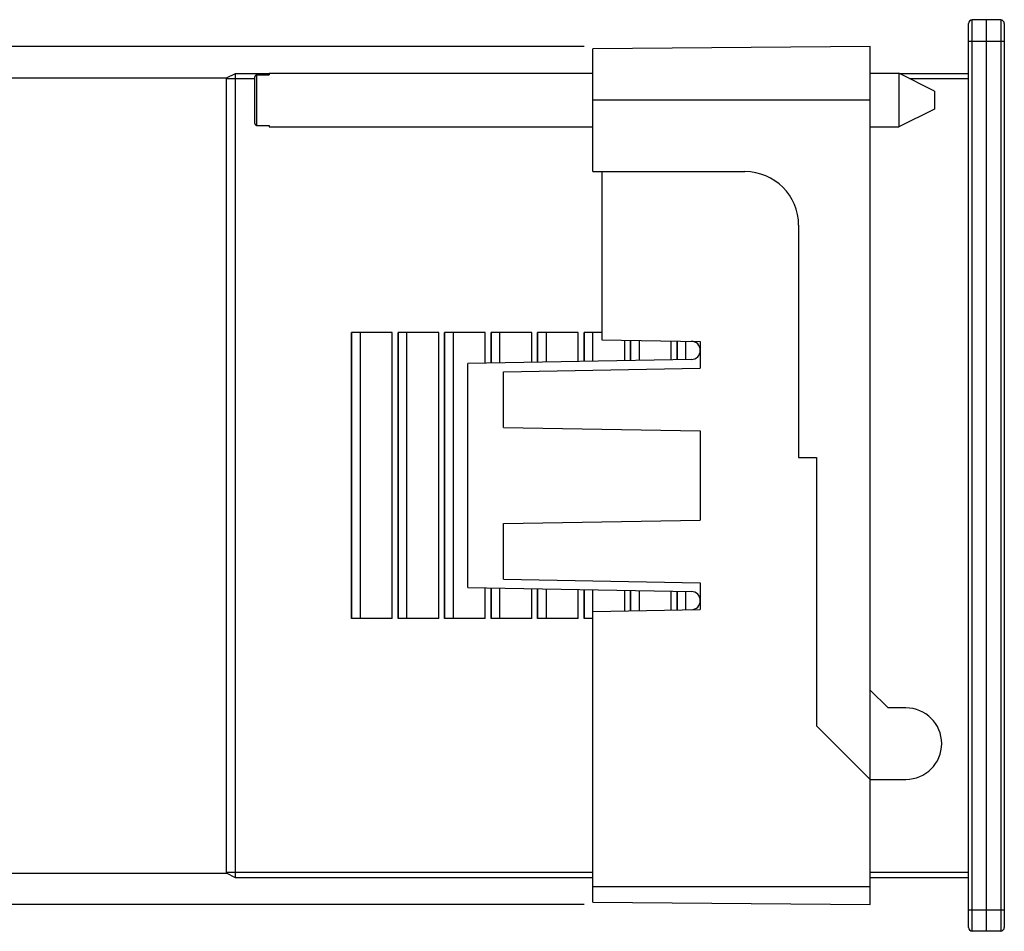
# Model space of a CAD drawing. Header units: millimetres. Extents: x 0 to 594, y 0 to 420.
# Tile 36 of 44: x 374 to 429, y 200 to 251. Entities that reach past the tile are written whole.
import ezdxf

# ---------------------------------------------------------------- set-up
doc = ezdxf.new("R2010")
doc.units = ezdxf.units.MM
doc.header["$LTSCALE"] = 32.67
doc.layers.get('0').update_dxf_attribs({"linetype": 'CONTINUOUS'})
doc.layers.add('ASSI', color=7, linetype='CONTINUOUS')
doc.styles.add('TEXTSTYLE_5', font='trium.ttf')
doc.dimstyles.new('DIMSTYLE_3', dxfattribs={"dimtxt": 6, "dimasz": 3.5, "dimexe": 1, "dimexo": 0.5, "dimgap": 1.5, "dimtad": 1, "dimdec": 1, "dimdsep": 46, "dimtxsty": 'TEXTSTYLE_5', "dimblk": '_FILLED', "dimblk1": '_FILLED', "dimblk2": '_FILLED', "dimcen": 0.09, "dimadec": 4, "dimazin": 2, "dimtp": 0.15, "dimtm": 0.15, "dimtfac": 1, "dimtdec": 1, "dimtofl": 0, "dimtmove": 0, "dimatfit": 3, "dimldrblk": '_FILLED', "dimfxl": 1, "dimtolj": 1, "dimarcsym": 0})

# ---------------------------------------------------------------- blocks, each defined once
blk = doc.blocks.new('_FILLED')
at = {"color": 0, "linetype": 'BYBLOCK'}
blk.add_solid([(0, 0), (-1, 0.143), (-1, -0.143)], dxfattribs=at)
blk = doc.blocks.new('*D2')
at = {"color": 2, "linetype": 'CONTINUOUS'}
for p, q in [((405.48, 249.417), (325.459, 249.417)), ((326.459, 249.417), (326.459, 225.417)), ((326.459, 201.417), (326.459, 225.417)), ((405.48, 201.417), (325.459, 201.417))]:
    blk.add_line(p, q, dxfattribs=at)
at = {"color": 2, "linetype": 'CONTINUOUS', "xscale": 3.5, "yscale": 3.5, "zscale": 3.5}
for p, rotation in [((326.459, 249.417), 90), ((326.459, 201.417), 270)]:
    blk.add_blockref('_FILLED', p, dxfattribs=dict(at, rotation=rotation))
at = {"color": 2, "linetype": 'CONTINUOUS', "insert": (318.959, 225.417), "char_height": 6, "width": 9.2, "attachment_point": 2, "rotation": 90, "line_spacing_factor": 0.9, "style": 'TEXTSTYLE_5'}
blk.add_mtext('48', dxfattribs=at)

msp = doc.modelspace()

# ---------------------------------------------------------------- linework, layer by layer
at = {"color": 7, "linetype": 'CONTINUOUS'}
for p, q in [((426.98035, 200.13112), (426.98035, 250.70313)), ((427.98035, 250.91713), (427.17686, 250.9031)), ((428.78384, 250.9031), (427.98035, 250.91713)), ((427.98035, 199.91713), (427.98035, 250.91713)), ((428.98035, 250.70313), (428.98035, 200.13112)), ((421.48035, 249.41713), (405.98035, 249.28186)), ((421.48035, 201.41713), (421.48035, 249.41713)), ((405.98035, 242.41713), (405.98035, 249.28186)), ((385.48354, 247.66466), (385.98351, 247.91464)), ((385.98351, 202.91788), (385.98351, 247.91464)), ((385.98351, 247.91464), (387.88035, 247.91464)), ((387.18035, 247.83134), (387.88035, 247.83134)), ((387.88035, 247.91713), (387.88035, 247.83134)), ((387.88035, 247.91713), (405.98035, 247.91713)), ((421.48035, 247.91713), (423.08035, 247.91713)), ((423.08035, 247.91713), (423.08035, 244.91713)), ((425.08035, 246.91713), (423.08035, 247.91713)), ((423.08035, 247.91464), (426.98035, 247.91464)), ((349.38035, 247.66713), (385.48354, 247.66713)), ((385.48354, 203.16786), (385.48354, 247.61466)), ((387.08035, 245.10946), (387.08035, 247.7248)), ((425.08035, 246.91713), (425.08035, 245.91713)), ((425.08035, 245.91713), (423.08035, 244.91713)), ((387.18035, 245.00291), (387.88035, 245.00291)), ((387.88035, 245.00291), (387.88035, 244.91713)), ((387.88035, 244.91713), (405.98035, 244.91713)), ((421.48035, 244.91713), (423.08035, 244.91713)), ((405.98035, 242.41713), (414.48035, 242.41713)), ((406.48035, 242.41713), (406.48035, 233.01313)), ((417.48035, 239.41713), (417.48035, 226.41713)), ((392.48035, 217.41713), (392.48035, 233.41713)), ((394.75702, 233.41713), (392.48035, 233.41713)), ((392.50127, 217.41713), (392.50127, 233.41713)), ((392.98035, 217.41713), (392.98035, 233.41713)), ((394.75702, 217.41713), (394.75702, 233.41713)), ((395.08035, 217.41713), (395.08035, 233.41713)), ((397.35702, 233.41713), (395.08035, 233.41713)), ((395.10127, 217.41713), (395.10127, 233.41713)), ((395.58035, 217.41713), (395.58035, 233.41713)), ((397.35702, 217.41713), (397.35702, 233.41713)), ((397.68035, 217.41713), (397.68035, 233.41713)), ((399.95702, 233.41713), (397.68035, 233.41713)), ((397.70127, 217.41713), (397.70127, 233.41713)), ((398.18035, 217.41713), (398.18035, 233.41713)), ((399.95702, 231.70726), (399.95702, 233.41713)), ((400.28035, 231.7129), (400.28035, 233.41713)), ((402.55702, 233.41713), (400.28035, 233.41713)), ((400.30127, 231.71327), (400.30127, 233.41713)), ((400.78035, 231.72163), (400.78035, 233.41713)), ((402.55702, 231.75264), (402.55702, 233.41713)), ((402.88035, 231.75828), (402.88035, 233.41713)), ((405.15702, 233.41713), (402.88035, 233.41713)), ((402.90127, 231.75865), (402.90127, 233.41713)), ((403.38035, 231.76701), (403.38035, 233.41713)), ((405.15702, 231.79802), (405.15702, 233.41713)), ((406.48035, 233.41713), (405.48035, 233.41713)), ((405.48035, 231.80367), (405.48035, 233.41713)), ((405.50127, 231.80403), (405.50127, 233.41713)), ((405.98035, 231.8124), (405.98035, 233.41713)), ((406.48035, 233.01313), (411.98035, 232.91713)), ((407.75702, 231.84341), (407.75702, 232.99084)), ((408.08035, 231.84905), (408.08035, 232.9852)), ((408.10127, 231.84942), (408.10127, 232.98484)), ((408.58035, 231.85778), (408.58035, 232.97647)), ((410.35702, 231.88879), (410.35702, 232.94546)), ((410.68035, 231.89443), (410.68035, 232.93982)), ((410.70127, 231.8948), (410.70127, 232.93945)), ((411.18035, 231.90316), (411.18035, 232.93109)), ((411.98035, 232.91713), (411.98035, 231.41713)), ((411.48042, 231.9084), (398.98035, 231.69021)), ((398.98035, 219.14404), (398.98035, 231.69021)), ((400.98035, 231.22512), (411.98035, 231.41713)), ((400.98035, 228.10913), (400.98035, 231.22512)), ((400.98035, 228.10913), (411.98035, 227.91713)), ((411.98035, 227.91713), (411.98035, 222.91713)), ((417.48035, 226.41713), (418.48035, 226.41713)), ((418.48035, 226.41713), (418.48035, 211.41713)), ((400.98035, 222.72512), (411.98035, 222.91713)), ((400.98035, 219.60913), (400.98035, 222.72512)), ((398.98035, 219.14404), (411.48042, 218.92585)), ((399.95702, 217.41713), (399.95702, 219.12699)), ((400.28035, 217.41713), (400.28035, 219.12135)), ((400.98035, 219.60913), (411.98035, 219.41713)), ((411.98035, 219.41713), (411.98035, 217.91713)), ((400.30127, 217.41713), (400.30127, 219.12098)), ((400.78035, 217.41713), (400.78035, 219.11262)), ((402.55702, 217.41713), (402.55702, 219.08161)), ((402.88035, 217.41713), (402.88035, 219.07597)), ((402.90127, 217.41713), (402.90127, 219.0756)), ((403.38035, 217.41713), (403.38035, 219.06724)), ((405.15702, 217.41713), (405.15702, 219.03623)), ((405.48035, 217.41713), (405.48035, 219.03058)), ((405.50127, 217.41713), (405.50127, 219.03022)), ((405.98035, 201.55239), (405.98035, 219.02186)), ((407.75702, 217.84341), (407.75702, 218.99084)), ((408.08035, 217.84905), (408.08035, 218.9852)), ((408.10127, 217.84942), (408.10127, 218.98484)), ((408.58035, 217.85778), (408.58035, 218.97647)), ((410.35702, 217.88879), (410.35702, 218.94546)), ((410.68035, 217.89443), (410.68035, 218.93982)), ((410.70127, 217.8948), (410.70127, 218.93945)), ((411.18035, 217.90316), (411.18035, 218.93109)), ((405.98035, 217.8124), (411.98035, 217.91713)), ((394.75702, 217.41713), (392.48035, 217.41713)), ((397.35702, 217.41713), (395.08035, 217.41713)), ((399.95702, 217.41713), (397.68035, 217.41713)), ((402.55702, 217.41713), (400.28035, 217.41713)), ((405.15702, 217.41713), (402.88035, 217.41713)), ((405.98035, 217.41713), (405.48035, 217.41713)), ((422.48035, 212.41713), (421.48035, 213.41713)), ((423.48035, 212.41713), (422.48035, 212.41713)), ((418.48035, 211.41713), (421.48035, 208.41713)), ((421.48035, 208.41713), (423.48035, 208.41713)), ((349.38035, 203.16713), (385.48354, 203.16713)), ((385.98351, 202.91788), (385.48354, 203.16786)), ((405.98035, 202.91788), (385.98351, 202.91788)), ((426.98035, 202.91788), (421.48035, 202.91788)), ((405.98035, 201.55239), (421.48035, 201.41713)), ((427.98035, 199.91713), (427.17686, 199.93115)), ((428.78384, 199.93115), (427.98035, 199.91713))]:
    msp.add_line(p, q, dxfattribs=at)
at = {"color": 9, "linetype": 'CONTINUOUS'}
for p, q in [((427.17686, 199.93115), (427.17686, 250.9031)), ((428.78384, 250.9031), (428.78384, 199.93115)), ((426.98035, 249.71713), (428.98035, 249.71713)), ((387.18035, 245.00291), (387.18035, 247.83134)), ((387.08035, 247.61466), (385.48354, 247.61466)), ((426.98035, 247.61466), (423.68527, 247.61466)), ((421.48035, 246.41713), (405.98035, 246.41713)), ((385.48354, 203.21786), (405.98035, 203.21786)), ((421.48035, 203.21786), (426.98035, 203.21786)), ((405.98035, 202.41713), (421.48035, 202.41713)), ((426.98035, 201.11713), (428.98035, 201.11713))]:
    msp.add_line(p, q, dxfattribs=at)
at = {"color": 7, "linetype": 'CONTINUOUS'}
for centre, radius, start, end in [((427.18035, 250.70313), 0.2, 91, 180), ((428.78035, 250.70313), 0.2, 0, 89), ((414.48035, 239.41713), 3, 0, 90), ((411.47154, 232.41713), 0.5088, 271, 89), ((411.47154, 218.41713), 0.5088, 271, 89), ((423.48035, 210.41713), 2, 270, 90), ((427.18035, 200.13112), 0.2, 180, 269), ((428.78035, 200.13112), 0.2, 271, 360)]:
    msp.add_arc(centre, radius, start, end, dxfattribs=at)
for points, knots in [([(387.18035, 247.83134), (387.16692, 247.83134), (387.13972, 247.82539), (387.10646, 247.80073), (387.08516, 247.76539), (387.08035, 247.73824), (387.08035, 247.7248)], [0, 0, 0, 0, 0.24982095, 0.49974765, 0.74987521, 1, 1, 1, 1]), ([(387.08035, 245.10946), (387.08035, 245.09601), (387.08516, 245.06886), (387.10646, 245.03352), (387.13972, 245.00886), (387.16692, 245.00291), (387.18035, 245.00291)], [0, 0, 0, 0, 0.25012479, 0.50025235, 0.75017905, 1, 1, 1, 1])]:
    msp.add_open_spline(points, degree=3, knots=knots, dxfattribs=at)
at = {"layer": 'ASSI', "color": 7, "linetype": 'CONTINUOUS'}
for p, q in [((387.88035, 247.91713), (405.98035, 247.91713)), ((421.48035, 247.91713), (423.08035, 247.91713)), ((387.88035, 244.91713), (405.98035, 244.91713)), ((421.48035, 244.91713), (423.08035, 244.91713))]:
    msp.add_line(p, q, dxfattribs=at)

# ---------------------------------------------------------------- dimensions: what is measured, and where the dimension line sits
at = {"color": 2, "linetype": 'CONTINUOUS'}
dim = msp.add_linear_dim(base=(326.45932, 201.41713), p1=(405.98035, 249.41713), p2=(405.98035, 201.41713), angle=270, dimstyle='DIMSTYLE_3', dxfattribs=at)
dim.commit()
dim.dimension.update_dxf_attribs({"geometry": '*D2', "text_midpoint": (326.45932, 225.39999), "dimtype": 160})

doc.saveas('drawing.dxf')
